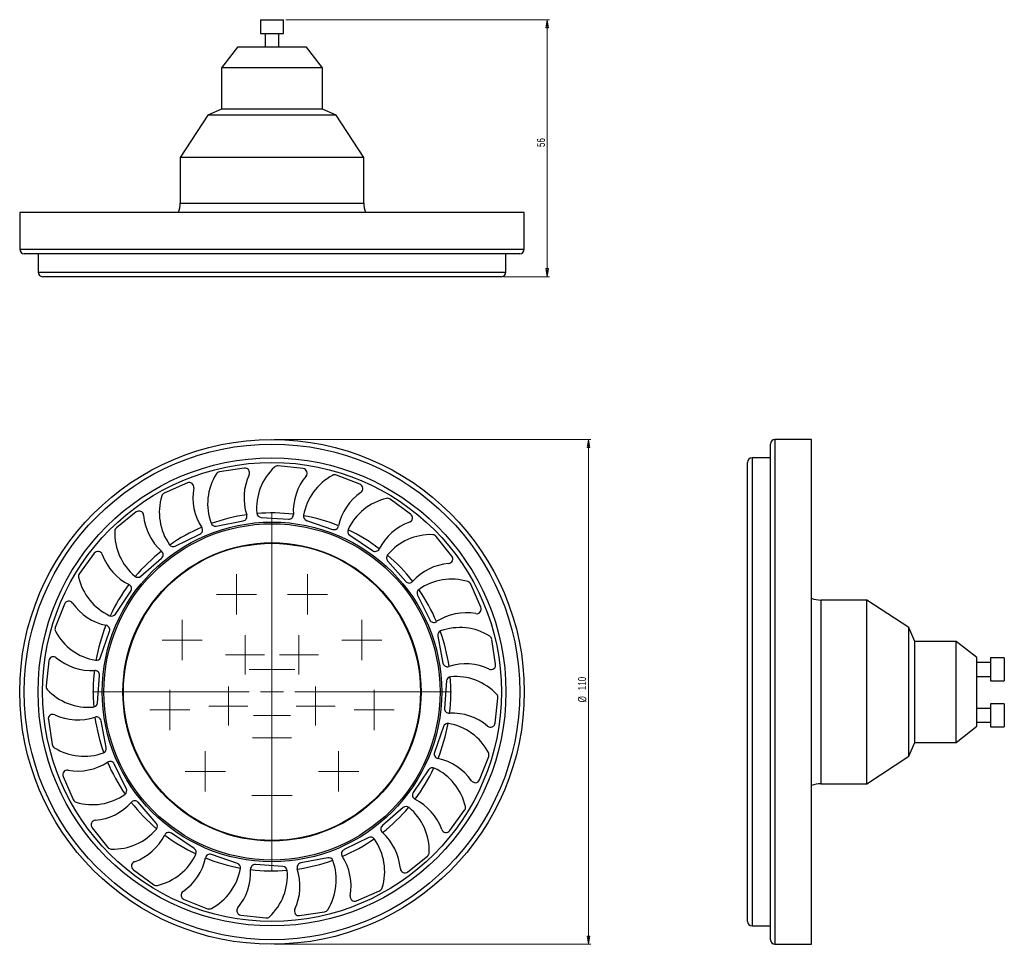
# Model space of a CAD drawing. Header units: millimetres. Extents: x 551 to 980, y 353 to 756.
import ezdxf

# ---------------------------------------------------------------- set-up
doc = ezdxf.new("R2010")
doc.units = ezdxf.units.MM
doc.styles.add('SLDTEXTSTYLE0', font='TXT', dxfattribs={"width": 0.75})
doc.dimstyles.new('SLDDIMSTYLE0', dxfattribs={"dimtxt": 3.5, "dimasz": 3.556, "dimexe": 0, "dimexo": 0.0625, "dimgap": 0.875, "dimtad": 1, "dimdec": 0, "dimlfac": 0.5, "dimrnd": 1e-09, "dimzin": 12, "dimdsep": 46, "dimtxsty": 'SLDTEXTSTYLE0', "dimblk1": 'CLOSED', "dimblk2": 'CLOSED', "dimsah": 1, "dimcen": 0.09, "dimadec": 0, "dimazin": 3, "dimtfac": 1, "dimtdec": 0, "dimtofl": 0, "dimtmove": 0, "dimatfit": 3, "dimldrblk": 'CLOSED', "dimfxl": 0, "dimfrac": 2, "dimtolj": 1, "dimtzin": 12, "dimarcsym": 0})

# ---------------------------------------------------------------- blocks, each defined once
blk = doc.blocks.new('_Closed')
at = {"color": 0, "linetype": 'ByBlock', "lineweight": -2}
for p, q in [((-1, 0.166667), (0, 0)), ((-1, 0.166667), (-1, -0.166667)), ((0, 0), (-1, -0.166667)), ((0, 0), (-1, 0))]:
    blk.add_line(p, q, dxfattribs=at)
blk = doc.blocks.new('_D')
at = {"color": 7, "linetype": 'Continuous', "lineweight": 0}
for p, q in [((661.75, 572.97), (799.75, 572.97)), ((798.75, 572.97), (798.75, 352.97)), ((661.75, 352.97), (799.75, 352.97))]:
    blk.add_line(p, q, dxfattribs=at)
at = {"color": 7, "linetype": 'Continuous', "lineweight": 18, "xscale": 3.556, "yscale": 3.556}
for p, rotation in [((798.75, 572.97), 90.0000000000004), ((798.75, 352.97), 270.0000000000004)]:
    blk.add_blockref('_Closed', p, dxfattribs=dict(at, rotation=rotation))
at = {"color": 7, "linetype": 'Continuous', "lineweight": 18, "char_height": 3.5, "attachment_point": 1, "rotation": 90, "style": 'SLDTEXTSTYLE0'}
for s, insert in [('110', (794.18, 463.69)), ('%%c', (794.24, 458.41))]:
    blk.add_mtext(s, dxfattribs=dict(at, insert=insert))
blk = doc.blocks.new('SW_CENTERMARKSYMBOL_0')
at = {"color": 0, "linetype": 'Continuous', "lineweight": 18}
for p, q in [((0, 5), (0, 8.76)), ((0, 0), (0, 5)), ((-5, 0), (-8.76, 0)), ((0, 0), (-5, 0)), ((0, 0), (0, -5)), ((0, 0), (5, 0)), ((5, 0), (8.76, 0)), ((0, -5), (0, -8.76))]:
    blk.add_line(p, q, dxfattribs=at)
blk = doc.blocks.new('SW_CENTERMARKSYMBOL_1')
at = {"color": 0, "linetype": 'Continuous', "lineweight": 18}
for p, q in [((0, 5), (0, 8.76)), ((0, 0), (0, 5)), ((-5, 0), (-8.76, 0)), ((0, 0), (-5, 0)), ((0, 0), (0, -5)), ((0, 0), (5, 0)), ((5, 0), (8.76, 0)), ((0, -5), (0, -8.76))]:
    blk.add_line(p, q, dxfattribs=at)
blk = doc.blocks.new('SW_CENTERMARKSYMBOL_2')
at = {"color": 0, "linetype": 'Continuous', "lineweight": 18}
for p, q in [((0, 5), (0, 8.76)), ((0, 0), (0, 5)), ((-5, 0), (-8.76, 0)), ((0, 0), (-5, 0)), ((0, 0), (0, -5)), ((0, 0), (5, 0)), ((5, 0), (8.76, 0)), ((0, -5), (0, -8.76))]:
    blk.add_line(p, q, dxfattribs=at)
blk = doc.blocks.new('SW_CENTERMARKSYMBOL_3')
at = {"color": 0, "linetype": 'Continuous', "lineweight": 18}
for p, q in [((0, 5), (0, 8.53)), ((0, 0), (0, 5)), ((-5, 0), (-8.53, 0)), ((0, 0), (-5, 0)), ((0, 0), (0, -5)), ((0, 0), (5, 0)), ((5, 0), (8.53, 0)), ((0, -5), (0, -8.53))]:
    blk.add_line(p, q, dxfattribs=at)
blk = doc.blocks.new('SW_CENTERMARKSYMBOL_4')
at = {"color": 0, "linetype": 'Continuous', "lineweight": 18}
for p, q in [((0, 5), (0, 8.76)), ((0, 0), (0, 5)), ((-5, 0), (-8.76, 0)), ((0, 0), (-5, 0)), ((0, 0), (0, -5)), ((0, 0), (5, 0)), ((5, 0), (8.76, 0)), ((0, -5), (0, -8.76))]:
    blk.add_line(p, q, dxfattribs=at)
blk = doc.blocks.new('SW_CENTERMARKSYMBOL_5')
at = {"color": 0, "linetype": 'Continuous', "lineweight": 18}
for p, q in [((0, 5), (0, 8.76)), ((0, 0), (0, 5)), ((-5, 0), (-8.76, 0)), ((0, 0), (-5, 0)), ((0, 0), (0, -5)), ((0, 0), (5, 0)), ((5, 0), (8.76, 0)), ((0, -5), (0, -8.76))]:
    blk.add_line(p, q, dxfattribs=at)
blk = doc.blocks.new('SW_CENTERMARKSYMBOL_6')
at = {"color": 0, "linetype": 'Continuous', "lineweight": 18}
for p, q in [((0, 10), (0, 78.28)), ((0, 0), (0, 5)), ((-10, 0), (-78.28, 0)), ((0, 0), (-5, 0)), ((0, 0), (0, -5)), ((0, 0), (5, 0)), ((10, 0), (78.28, 0)), ((0, -10), (0, -78.28))]:
    blk.add_line(p, q, dxfattribs=at)
blk = doc.blocks.new('SW_CENTERMARKSYMBOL_7')
at = {"color": 0, "linetype": 'Continuous', "lineweight": 18}
for p, q in [((0, 5), (0, 8.76)), ((0, 0), (0, 5)), ((-5, 0), (-8.76, 0)), ((0, 0), (-5, 0)), ((0, 0), (0, -5)), ((0, 0), (5, 0)), ((5, 0), (8.76, 0)), ((0, -5), (0, -8.76))]:
    blk.add_line(p, q, dxfattribs=at)
blk = doc.blocks.new('SW_CENTERMARKSYMBOL_8')
at = {"color": 0, "linetype": 'Continuous', "lineweight": 18}
for p, q in [((0, 5), (0, 8.53)), ((0, 0), (0, 5)), ((-5, 0), (-8.53, 0)), ((0, 0), (-5, 0)), ((0, 0), (0, -5)), ((0, 0), (5, 0)), ((5, 0), (8.53, 0)), ((0, -5), (0, -8.53))]:
    blk.add_line(p, q, dxfattribs=at)
blk = doc.blocks.new('SW_CENTERMARKSYMBOL_9')
at = {"color": 0, "linetype": 'Continuous', "lineweight": 18}
for p, q in [((0, 5), (0, 8.76)), ((0, 0), (0, 5)), ((-5, 0), (-8.76, 0)), ((0, 0), (-5, 0)), ((0, 0), (0, -5)), ((0, 0), (5, 0)), ((5, 0), (8.76, 0)), ((0, -5), (0, -8.76))]:
    blk.add_line(p, q, dxfattribs=at)
blk = doc.blocks.new('SW_CENTERMARKSYMBOL_10')
at = {"color": 0, "linetype": 'Continuous', "lineweight": 18}
for p, q in [((0, 5), (0, 8.53)), ((0, 0), (0, 5)), ((-5, 0), (-8.53, 0)), ((0, 0), (-5, 0)), ((0, 0), (0, -5)), ((0, 0), (5, 0)), ((5, 0), (8.53, 0)), ((0, -5), (0, -8.53))]:
    blk.add_line(p, q, dxfattribs=at)
blk = doc.blocks.new('SW_CENTERMARKSYMBOL_11')
at = {"color": 0, "linetype": 'Continuous', "lineweight": 18}
for p, q in [((0, 5), (0, 8)), ((0, 0), (0, 5)), ((-5, 0), (-8, 0)), ((0, 0), (-5, 0)), ((0, 0), (0, -5)), ((0, 0), (5, 0)), ((5, 0), (8, 0)), ((0, -5), (0, -8))]:
    blk.add_line(p, q, dxfattribs=at)
blk = doc.blocks.new('SW_CENTERMARKSYMBOL_12')
at = {"color": 0, "linetype": 'Continuous', "lineweight": 18}
for p, q in [((0, 5), (0, 10)), ((0, 0), (0, 5)), ((-5, 0), (-10, 0)), ((0, 0), (-5, 0)), ((0, 0), (0, -5)), ((0, 0), (5, 0)), ((5, 0), (10, 0)), ((0, -5), (0, -10))]:
    blk.add_line(p, q, dxfattribs=at)
blk = doc.blocks.new('SW_CENTERMARKSYMBOL_13')
at = {"color": 0, "linetype": 'Continuous', "lineweight": 18}
for p, q in [((0, 5), (0, 8.76)), ((0, 0), (0, 5)), ((-5, 0), (-8.76, 0)), ((0, 0), (-5, 0)), ((0, 0), (0, -5)), ((0, 0), (5, 0)), ((5, 0), (8.76, 0)), ((0, -5), (0, -8.76))]:
    blk.add_line(p, q, dxfattribs=at)
blk = doc.blocks.new('SW_CENTERMARKSYMBOL_14')
at = {"color": 0, "linetype": 'Continuous', "lineweight": 18}
for p, q in [((0, 5), (0, 8.53)), ((0, 0), (0, 5)), ((-5, 0), (-8.53, 0)), ((0, 0), (-5, 0)), ((0, 0), (0, -5)), ((0, 0), (5, 0)), ((5, 0), (8.53, 0)), ((0, -5), (0, -8.53))]:
    blk.add_line(p, q, dxfattribs=at)
blk = doc.blocks.new('SW_CENTERMARKSYMBOL_15')
at = {"color": 0, "linetype": 'Continuous', "lineweight": 18}
for p, q in [((0, 5), (0, 8.76)), ((0, 0), (0, 5)), ((-5, 0), (-8.76, 0)), ((0, 0), (-5, 0)), ((0, 0), (0, -5)), ((0, 0), (5, 0)), ((5, 0), (8.76, 0)), ((0, -5), (0, -8.76))]:
    blk.add_line(p, q, dxfattribs=at)
blk = doc.blocks.new('SW_CENTERMARKSYMBOL_16')
at = {"color": 0, "linetype": 'Continuous', "lineweight": 18}
for p, q in [((0, 5), (0, 8)), ((0, 0), (0, 5)), ((-5, 0), (-8, 0)), ((0, 0), (-5, 0)), ((0, 0), (0, -5)), ((0, 0), (5, 0)), ((5, 0), (8, 0)), ((0, -5), (0, -8))]:
    blk.add_line(p, q, dxfattribs=at)
blk = doc.blocks.new('SW_CENTERMARKSYMBOL_17')
at = {"color": 0, "linetype": 'Continuous', "lineweight": 18}
for p, q in [((0, 5), (0, 8.53)), ((0, 0), (0, 5)), ((-5, 0), (-8.53, 0)), ((0, 0), (-5, 0)), ((0, 0), (0, -5)), ((0, 0), (5, 0)), ((5, 0), (8.53, 0)), ((0, -5), (0, -8.53))]:
    blk.add_line(p, q, dxfattribs=at)
blk = doc.blocks.new('_D_1')
at = {"color": 7, "linetype": 'Continuous', "lineweight": 0}
for p, q in [((666.75, 755.93), (781.75, 755.93)), ((780.75, 755.93), (780.75, 643.93)), ((761.75, 643.93), (781.75, 643.93))]:
    blk.add_line(p, q, dxfattribs=at)
at = {"color": 7, "linetype": 'Continuous', "lineweight": 18, "xscale": 3.556, "yscale": 3.556}
for p, rotation in [((780.75, 755.93), 90.0000000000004), ((780.75, 643.93), 270.0000000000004)]:
    blk.add_blockref('_Closed', p, dxfattribs=dict(at, rotation=rotation))
at = {"color": 7, "linetype": 'Continuous', "lineweight": 18, "insert": (776.24, 700.43), "char_height": 3.5, "attachment_point": 1, "rotation": 90, "style": 'SLDTEXTSTYLE0'}
blk.add_mtext('56', dxfattribs=at)

msp = doc.modelspace()

# ---------------------------------------------------------------- linework, layer by layer
at = {"color": 7, "linetype": 'Continuous', "lineweight": 25}
for p, q in [((655.75, 755.93), (655.75, 749.93)), ((655.75, 755.93), (665.75, 755.93)), ((665.75, 749.93), (665.75, 755.93)), ((655.75, 749.93), (665.75, 749.93)), ((657.75, 749.93), (657.75, 743.93)), ((663.75, 743.93), (663.75, 749.93)), ((645.75, 743.93), (638.75, 734.93)), ((675.75, 743.93), (645.75, 743.93)), ((682.75, 734.93), (675.75, 743.93)), ((638.75, 734.93), (638.75, 716.93)), ((682.75, 734.93), (638.75, 734.93)), ((682.75, 716.93), (682.75, 734.93)), ((638.75, 716.93), (632.75, 714.33)), ((682.75, 716.93), (638.75, 716.93)), ((688.75, 714.33), (682.75, 716.93)), ((632.75, 714.33), (620.75, 695.93)), ((688.75, 714.33), (632.75, 714.33)), ((700.75, 695.93), (688.75, 714.33)), ((620.75, 695.93), (620.75, 675.93)), ((700.75, 695.93), (620.75, 695.93)), ((700.75, 675.93), (700.75, 695.93)), ((550.75, 671.93), (550.75, 655.93)), ((770.75, 671.93), (550.75, 671.93)), ((770.75, 655.93), (770.75, 671.93)), ((768.75, 653.93), (552.75, 653.93)), ((558.75, 653.93), (558.75, 645.93)), ((762.75, 645.93), (762.75, 653.93)), ((760.75, 643.93), (560.75, 643.93)), ((878.04, 462.97), (878.04, 570.97)), ((896.04, 572.97), (880.04, 572.97)), ((896.04, 352.97), (896.04, 572.97)), ((868.04, 462.97), (868.04, 562.97)), ((878.04, 564.97), (870.04, 564.97)), ((648.69, 560.47), (637.84, 558.83)), ((674.33, 560.27), (663.43, 561.5)), ((623.86, 554.03), (613.81, 549.64)), ((699.06, 553.44), (688.84, 557.44)), ((721.17, 540.44), (712.34, 546.95)), ((601.55, 541.38), (592.98, 534.54)), ((636.45, 535.22), (648.21, 537.51)), ((655.98, 539.04), (667.93, 538.22)), ((675.83, 537.69), (687.16, 533.79)), ((618.58, 526.47), (629.34, 531.73)), ((694.66, 531.24), (704.59, 524.54)), ((739.16, 522.16), (732.32, 530.74)), ((583.27, 523.39), (576.76, 514.56)), ((603.58, 513.39), (612.62, 521.26)), ((711.17, 520.13), (719.04, 511.1)), ((592.48, 496.88), (599.17, 506.81)), ((751.81, 499.85), (747.42, 509.91)), ((724.25, 505.13), (729.51, 494.37)), ((920.04, 502.97), (900.04, 502.97)), ((938.44, 490.97), (920.04, 502.97)), ((920.04, 422.97), (920.04, 502.97)), ((570.27, 501.27), (566.27, 491.06)), ((941.04, 484.97), (938.44, 490.97)), ((938.44, 434.97), (938.44, 490.97)), ((586.03, 478.05), (589.92, 489.38)), ((733, 487.26), (735.29, 475.5)), ((758.25, 475.03), (756.61, 485.87)), ((959.04, 484.97), (941.04, 484.97)), ((941.04, 440.97), (941.04, 484.97)), ((968.04, 477.97), (959.04, 484.97)), ((959.04, 440.97), (959.04, 484.97)), ((563.44, 476.55), (562.22, 465.65)), ((968.04, 447.97), (968.04, 477.97)), ((980.04, 477.77), (974.04, 477.77)), ((974.04, 477.77), (974.04, 472.77)), ((980.04, 477.77), (980.04, 472.77)), ((974.04, 475.72), (968.04, 475.72)), ((974.04, 472.77), (974.04, 467.77)), ((980.04, 472.77), (980.04, 467.77)), ((584.67, 458.2), (585.5, 470.15)), ((968.04, 469.72), (974.04, 469.72)), ((736.83, 467.73), (736, 455.78)), ((974.04, 467.77), (980.04, 467.77)), ((758.05, 449.38), (759.28, 460.28)), ((868.04, 362.97), (868.04, 462.97)), ((878.04, 354.97), (878.04, 462.97)), ((974.04, 455.72), (968.04, 455.72)), ((980.04, 457.72), (974.04, 457.72)), ((974.04, 457.72), (974.04, 452.72)), ((980.04, 457.72), (980.04, 452.72)), ((563.24, 450.91), (564.88, 440.06)), ((974.04, 452.72), (974.04, 447.72)), ((980.04, 452.72), (980.04, 447.72)), ((588.5, 438.67), (586.2, 450.43)), ((735.47, 447.88), (731.57, 436.55)), ((959.04, 440.97), (968.04, 447.97)), ((968.04, 449.72), (974.04, 449.72)), ((974.04, 447.72), (980.04, 447.72)), ((938.44, 434.97), (941.04, 440.97)), ((941.04, 440.97), (959.04, 440.97)), ((751.22, 424.66), (755.22, 434.87)), ((920.04, 422.97), (938.44, 434.97)), ((597.24, 420.8), (591.99, 431.56)), ((569.69, 426.08), (574.08, 416.03)), ((729.02, 429.05), (722.32, 419.12)), ((900.04, 422.97), (920.04, 422.97)), ((610.32, 405.8), (602.46, 414.84)), ((717.91, 412.54), (708.88, 404.68)), ((738.22, 402.55), (744.73, 411.38)), ((582.34, 403.77), (589.18, 395.19)), ((626.84, 394.7), (616.9, 401.39)), ((702.91, 399.46), (692.15, 394.21)), ((645.66, 388.25), (634.33, 392.14)), ((685.04, 390.71), (673.28, 388.42)), ((719.95, 384.55), (728.52, 391.4)), ((665.51, 386.89), (653.56, 387.72)), ((600.33, 385.49), (609.16, 378.98)), ((697.63, 371.9), (707.69, 376.3)), ((622.44, 372.49), (632.65, 368.49)), ((647.16, 365.66), (658.06, 364.44)), ((672.81, 365.46), (683.66, 367.1)), ((870.04, 360.97), (878.04, 360.97)), ((880.04, 352.97), (896.04, 352.97))]:
    msp.add_line(p, q, dxfattribs=at)
at = {"color": 8, "linetype": 'Continuous', "lineweight": 25}
for p, q in [((620.75, 675.93), (700.75, 675.93)), ((550.75, 655.93), (770.75, 655.93)), ((558.75, 645.93), (762.75, 645.93)), ((880.04, 572.97), (880.04, 462.97)), ((870.04, 564.97), (870.04, 462.97)), ((900.04, 502.97), (900.04, 422.97)), ((870.04, 462.97), (870.04, 360.97)), ((880.04, 462.97), (880.04, 352.97))]:
    msp.add_line(p, q, dxfattribs=at)
at = {"color": 7, "linetype": 'Continuous', "lineweight": 25}
for radius in [110, 108, 102, 100, 74, 73.28, 65, 64.76]:
    msp.add_circle((660.75, 462.97), radius, dxfattribs=at)
for centre, radius, start, end in [((610.75, 675.93), 10, 336.4218, 0), ((710.75, 675.93), 10, 180, 203.5782), ((552.75, 655.93), 2, 180, 270), ((768.75, 655.93), 2, 270, 0), ((560.75, 645.93), 2, 180, 270), ((760.75, 645.93), 2, 270, 0), ((880.04, 570.97), 2, 90, 180), ((870.04, 562.97), 2, 90, 180), ((638.14, 556.86), 2, 98.5925, 147.921), ((648.99, 558.49), 2, 334.8956, 98.5925), ((678.53, 543.03), 24.5, 132.921, 185.0767), ((663.21, 559.51), 2, 83.5925, 132.921), ((674.11, 558.28), 2, 319.8956, 83.5925), ((624.66, 552.2), 2, 349.8956, 113.5925), ((657.2, 544.91), 24.5, 147.921, 200.0767), ((672.4, 547.52), 23.86, 154.8956, 198.1406), ((693.89, 541.63), 23.86, 139.8956, 183.1406), ((698.65, 535.7), 24.5, 117.921, 170.0767), ((688.11, 555.58), 2, 68.5925, 117.921), ((614.61, 547.8), 2, 113.5925, 162.921), ((650.12, 547.66), 23.86, 169.8956, 213.1406), ((713.12, 530.37), 23.86, 124.8956, 168.1406), ((698.33, 551.58), 2, 304.8956, 68.5925), ((636.12, 541.2), 24.5, 162.921, 215.0767), ((716.18, 523.41), 24.5, 102.921, 155.0767), ((711.15, 545.34), 2, 53.5925, 102.921), ((602.8, 539.82), 2, 4.8956, 128.5925), ((660.75, 462.97), 78, 83.141, 94.8513), ((628.56, 542.02), 23.86, 184.8956, 228.1406), ((660.75, 462.97), 78, 98.141, 109.8513), ((647.83, 539.47), 2, 281.0343, 18.1406), ((656.12, 541.04), 2, 185.0767, 266.0343), ((668.07, 540.21), 2, 266.0343, 3.1406), ((676.48, 539.58), 2, 170.0767, 251.0343), ((660.75, 462.97), 78, 68.141, 79.8513), ((728.78, 514.52), 23.86, 109.8956, 153.1406), ((719.98, 538.83), 2, 289.8956, 53.5925), ((616.71, 532.16), 24.5, 177.921, 230.0767), ((594.22, 532.97), 2, 128.5925, 177.921), ((660.75, 462.97), 78, 113.141, 124.8513), ((628.47, 533.52), 2, 296.0343, 33.1406), ((636.07, 537.18), 2, 200.0767, 281.0343), ((687.81, 535.68), 2, 251.0343, 348.1406), ((695.78, 532.89), 2, 155.0767, 236.0343), ((660.75, 462.97), 78, 53.141, 64.8513), ((729.94, 507.01), 24.5, 87.921, 140.0767), ((730.75, 529.49), 2, 38.5925, 87.921), ((584.88, 522.2), 2, 19.8956, 143.5925), ((660.75, 462.97), 78, 128.141, 139.8513), ((611.31, 522.76), 2, 311.0343, 48.1406), ((617.7, 528.27), 2, 215.0767, 296.0343), ((705.71, 526.2), 2, 236.0343, 333.1406), ((609.19, 531), 23.86, 199.8956, 243.1406), ((712.68, 521.44), 2, 140.0767, 221.0343), ((660.75, 462.97), 78, 38.141, 49.8513), ((737.6, 520.92), 2, 274.8956, 38.5925), ((739.8, 495.16), 23.86, 94.8956, 138.1406), ((578.37, 513.37), 2, 143.5925, 192.921), ((600.3, 518.4), 24.5, 192.921, 245.0767), ((602.27, 514.9), 2, 230.0767, 311.0343), ((720.55, 512.41), 2, 221.0343, 318.1406), ((738.98, 487.6), 24.5, 72.921, 125.0767), ((745.59, 509.11), 2, 23.5925, 72.921), ((660.75, 462.97), 78, 143.141, 154.8513), ((597.51, 507.93), 2, 326.0343, 63.1406), ((726.05, 506.01), 2, 125.0767, 206.0343), ((660.75, 462.97), 78, 23.141, 34.8513), ((572.14, 500.54), 2, 34.8956, 158.5925), ((900.04, 512.97), 10, 246.4218, 270), ((593.34, 515.34), 23.86, 214.8956, 258.1406), ((749.98, 499.05), 2, 259.8956, 23.5925), ((590.82, 498), 2, 245.0767, 326.0343), ((731.31, 495.25), 2, 206.0343, 303.1406), ((745.44, 473.6), 23.86, 79.8956, 123.1406), ((568.13, 490.33), 2, 158.5925, 207.921), ((588.01, 500.87), 24.5, 207.921, 260.0767), ((660.75, 462.97), 78, 158.141, 169.8513), ((588.03, 490.03), 2, 341.0343, 78.1406), ((734.96, 487.64), 2, 110.0767, 191.0343), ((660.75, 462.97), 78, 8.141, 19.8513), ((742.69, 466.51), 24.5, 57.921, 110.0767), ((754.64, 485.58), 2, 8.5925, 57.921), ((565.43, 476.33), 2, 49.8956, 173.5925), ((582.09, 496.11), 23.86, 229.8956, 273.1406), ((584.14, 478.7), 2, 260.0767, 341.0343), ((660.75, 462.97), 78, 173.141, 184.8513), ((583.5, 470.29), 2, 356.0343, 93.1406), ((737.26, 475.89), 2, 191.0343, 288.1406), ((745.31, 451.32), 23.86, 64.8956, 108.1406), ((756.28, 474.73), 2, 244.8956, 8.5925), ((738.82, 467.59), 2, 95.0767, 176.0343), ((660.75, 462.97), 78, 353.141, 4.8513), ((740.81, 445.18), 24.5, 42.921, 95.0767), ((564.21, 465.43), 2, 173.5925, 222.921), ((580.68, 480.75), 24.5, 222.921, 275.0767), ((757.29, 460.5), 2, 353.5925, 42.921), ((582.67, 458.34), 2, 275.0767, 356.0343), ((737.99, 455.64), 2, 176.0343, 273.1406), ((565.22, 451.2), 2, 64.8956, 188.5925), ((576.19, 474.62), 23.86, 244.8956, 288.1406), ((660.75, 462.97), 78, 188.141, 199.8513), ((584.24, 450.05), 2, 11.0343, 108.1406), ((739.41, 429.83), 23.86, 49.8956, 93.1406), ((660.75, 462.97), 78, 338.141, 349.8513), ((737.36, 447.23), 2, 80.0767, 161.0343), ((733.48, 425.07), 24.5, 27.921, 80.0767), ((756.06, 449.6), 2, 229.8956, 353.5925), ((566.86, 440.36), 2, 188.5925, 237.921), ((578.81, 459.42), 24.5, 237.921, 290.0767), ((586.53, 438.29), 2, 290.0767, 11.0343), ((733.47, 435.9), 2, 161.0343, 258.1406), ((728.15, 410.6), 23.86, 34.8956, 78.1406), ((753.36, 435.6), 2, 338.5925, 27.921), ((576.05, 452.34), 23.86, 259.8956, 303.1406), ((660.75, 462.97), 78, 203.141, 214.8513), ((590.19, 430.69), 2, 26.0343, 123.1406), ((660.75, 462.97), 78, 323.141, 334.8513), ((730.68, 427.94), 2, 65.0767, 146.0343), ((721.19, 407.53), 24.5, 12.921, 65.0767), ((571.52, 426.88), 2, 79.8956, 203.5925), ((595.45, 419.92), 2, 305.0767, 26.0343), ((749.36, 425.39), 2, 214.8956, 338.5925), ((900.04, 412.97), 10, 90, 113.5782), ((582.52, 438.34), 24.5, 252.921, 305.0767), ((723.98, 418), 2, 146.0343, 243.1406), ((575.91, 416.83), 2, 203.5925, 252.921), ((581.69, 430.78), 23.86, 274.8956, 318.1406), ((660.75, 462.97), 78, 218.141, 229.8513), ((600.95, 413.52), 2, 41.0343, 138.1406), ((660.75, 462.97), 78, 308.141, 319.8513), ((719.23, 411.03), 2, 50.0767, 131.0343), ((704.79, 393.78), 24.5, 357.921, 50.0767), ((712.3, 394.94), 23.86, 19.8956, 63.1406), ((743.12, 412.56), 2, 323.5925, 12.921), ((583.9, 405.02), 2, 94.8956, 218.5925), ((608.81, 404.49), 2, 320.0767, 41.0343), ((710.19, 403.17), 2, 131.0343, 228.1406), ((591.56, 418.93), 24.5, 267.921, 320.0767), ((592.72, 411.41), 23.86, 289.8956, 333.1406), ((660.75, 462.97), 78, 233.141, 244.8513), ((615.78, 399.73), 2, 56.0343, 153.1406), ((703.79, 397.67), 2, 35.0767, 116.0343), ((692.94, 383.91), 23.86, 4.8956, 48.1406), ((736.61, 403.73), 2, 199.8956, 323.5925), ((590.74, 396.44), 2, 218.5925, 267.921), ((660.75, 462.97), 78, 293.141, 304.8513), ((685.38, 384.74), 24.5, 342.921, 35.0767), ((605.31, 402.52), 24.5, 282.921, 335.0767), ((608.38, 395.56), 23.86, 304.8956, 348.1406), ((625.72, 393.04), 2, 335.0767, 56.0343), ((633.68, 390.25), 2, 71.0343, 168.1406), ((685.42, 388.75), 2, 20.0767, 101.0343), ((693.03, 392.41), 2, 116.0343, 213.1406), ((671.38, 378.27), 23.86, 349.8956, 33.1406), ((727.27, 392.96), 2, 308.5925, 357.921), ((601.52, 387.1), 2, 109.8956, 233.5925), ((660.75, 462.97), 78, 248.141, 259.8513), ((645.01, 386.36), 2, 350.0767, 71.0343), ((653.42, 385.72), 2, 86.0343, 183.1406), ((665.38, 384.89), 2, 5.0767, 86.0343), ((673.67, 386.46), 2, 101.0343, 198.1406), ((660.75, 462.97), 78, 278.141, 289.8513), ((664.29, 381.03), 24.5, 327.921, 20.0767), ((622.85, 390.23), 24.5, 297.921, 350.0767), ((627.61, 384.3), 23.86, 319.8956, 3.1406), ((660.75, 462.97), 78, 263.141, 274.8513), ((642.96, 382.9), 24.5, 312.921, 5.0767), ((649.1, 378.41), 23.86, 334.8956, 18.1406), ((718.7, 386.12), 2, 184.8956, 308.5925), ((610.34, 380.59), 2, 233.5925, 282.921), ((623.17, 374.36), 2, 124.8956, 248.5925), ((696.83, 373.74), 2, 169.8956, 293.5925), ((706.89, 378.13), 2, 293.5925, 342.921), ((633.38, 370.35), 2, 248.5925, 297.921), ((647.38, 367.65), 2, 139.8956, 263.5925), ((658.29, 366.42), 2, 263.5925, 312.921), ((672.51, 367.44), 2, 154.8956, 278.5925), ((683.36, 369.08), 2, 278.5925, 327.921), ((870.04, 362.97), 2, 180, 270), ((880.04, 354.97), 2, 180, 270)]:
    msp.add_arc(centre, radius, start, end, dxfattribs=at)

# ---------------------------------------------------------------- block references
at = {"color": 7, "linetype": 'Continuous', "lineweight": 18}
for name, p in [('SW_CENTERMARKSYMBOL_6', (660.75, 462.97)), ('SW_CENTERMARKSYMBOL_7', (645.28, 505.46)), ('SW_CENTERMARKSYMBOL_9', (676.21, 505.46)), ('SW_CENTERMARKSYMBOL_4', (621.59, 485.58)), ('SW_CENTERMARKSYMBOL_13', (699.91, 485.58)), ('SW_CENTERMARKSYMBOL_10', (648.99, 479.15)), ('SW_CENTERMARKSYMBOL_14', (672.5, 479.15)), ('SW_CENTERMARKSYMBOL_12', (660.75, 472.77)), ('SW_CENTERMARKSYMBOL_11', (660.75, 472.72)), ('SW_CENTERMARKSYMBOL_2', (616.21, 455.11)), ('SW_CENTERMARKSYMBOL_8', (641.73, 456.79)), ('SW_CENTERMARKSYMBOL_17', (679.77, 456.79)), ('SW_CENTERMARKSYMBOL_15', (705.28, 455.11)), ('SW_CENTERMARKSYMBOL_16', (660.75, 452.72)), ('SW_CENTERMARKSYMBOL_3', (660.75, 442.97)), ('SW_CENTERMARKSYMBOL_1', (631.68, 428.33)), ('SW_CENTERMARKSYMBOL_0', (689.81, 428.33)), ('SW_CENTERMARKSYMBOL_5', (660.75, 417.75))]:
    msp.add_blockref(name, p, dxfattribs=at)

# ---------------------------------------------------------------- dimensions: what is measured, and where the dimension line sits
dim = msp.add_linear_dim(base=(780.75, 643.93), p1=(665.75, 755.93), p2=(760.75, 643.93), angle=90, dimstyle='SLDDIMSTYLE0', dxfattribs=at)
dim.commit()
dim.dimension.update_dxf_attribs({"geometry": '_D_1', "text_midpoint": (780.75, 703.01), "dimtype": 160})
dim = msp.add_linear_dim(base=(798.75, 352.97), p1=(660.75, 572.97), p2=(660.75, 352.97), angle=90, text='%%c<>', dimstyle='SLDDIMSTYLE0', dxfattribs=at)
dim.commit()
dim.dimension.update_dxf_attribs({"geometry": '_D', "text_midpoint": (798.75, 464.93), "dimtype": 160})

doc.saveas('drawing.dxf')
